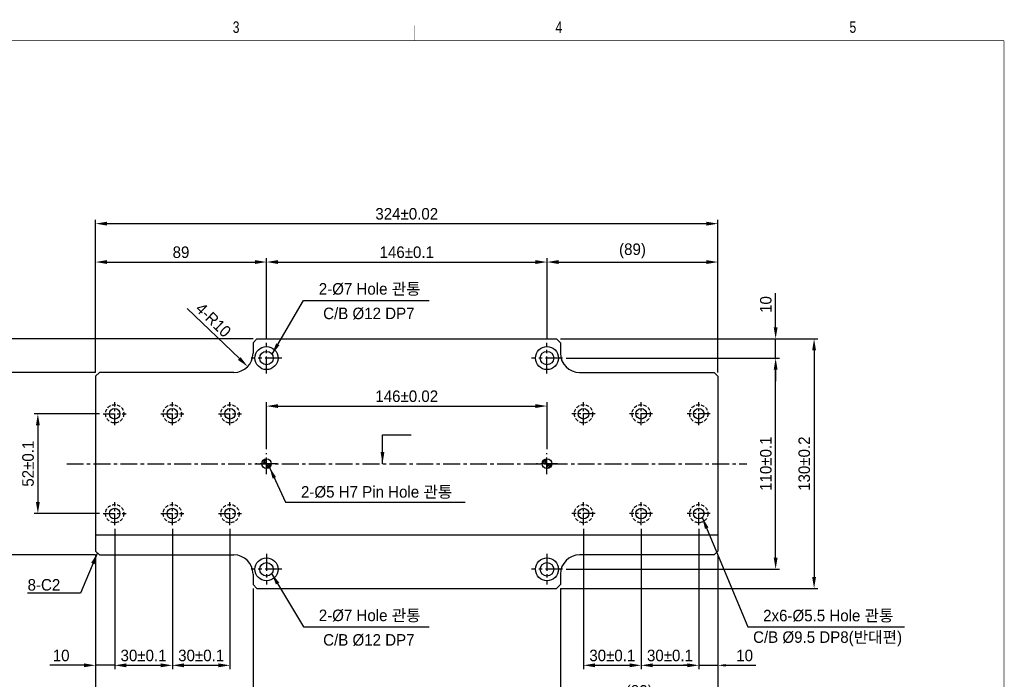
# Model space of a CAD drawing. Extents: x 2049 to 12567, y 1074 to 7338.
# Tile 3 of 3: x 2305 to 2818, y 1271 to 1614. Entities that reach past the tile are written whole.
import ezdxf
from ezdxf.enums import TextEntityAlignment as Align

# ---------------------------------------------------------------- set-up
doc = ezdxf.new("R2010")
doc.units = 0
doc.header["$LTSCALE"] = 7
doc.header["$MEASUREMENT"] = 0
doc.linetypes.add('CENTER', pattern=[2, 1.25, -0.25, 0.25, -0.25])
doc.linetypes.add('HIDDEN', pattern=[0.375, 0.25, -0.125])
doc.layers.get('0').update_dxf_attribs({"linetype": 'CONTINUOUS'})
doc.layers.get('DEFPOINTS').update_dxf_attribs({"linetype": 'CONTINUOUS'})
for name, color, linetype in [('3', 4, 'CONTINUOUS'), ('CENTERLINE', 3, 'CENTER'), ('DIMENSION', 4, 'CONTINUOUS'), ('HATCHLINE', 1, 'CONTINUOUS'), ('HIDDENLINE', 5, 'HIDDEN')]:
    doc.layers.add(name, color=color, linetype=linetype)
doc.styles.add('GHS', font='romans.shx', dxfattribs={"bigfont": 'ghs.shx'})
doc.styles.get("Standard").update_dxf_attribs({"font": 'Gulim.ttf'})
doc.dimstyles.new('A3', dxfattribs={"dimscale": 2, "dimtxt": 3, "dimasz": 2, "dimexe": 1, "dimexo": 1, "dimgap": 1, "dimtad": 1, "dimdec": 4, "dimdsep": 46, "dimtxsty": 'Standard', "dimcen": 2.5, "dimclrd": 4, "dimclre": 4, "dimclrt": 9, "dimazin": 2, "dimtfac": 1, "dimtdec": 4, "dimtmove": 0, "dimatfit": 3, "dimfxl": 0, "dimtolj": 1, "dimarcsym": 0})
doc.dimstyles.new('ISO-25(x2.0)', dxfattribs={"dimscale": 2, "dimtxt": 3, "dimasz": 3, "dimexe": 1, "dimexo": 1, "dimgap": 1, "dimtad": 1, "dimdsep": 46, "dimtxsty": 'GHS', "dimcen": 0, "dimclrd": 256, "dimclre": 256, "dimclrt": 9, "dimadec": 0, "dimazin": 2, "dimtfac": 1, "dimtmove": 0, "dimatfit": 3, "dimfxl": 0, "dimlwd": -1, "dimlwe": -1, "dimarcsym": 0})
pattern_1 = [(45, (-3621.99147, 1303.90897), (-0.449012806, 0.449012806), [])]

# ---------------------------------------------------------------- blocks, each defined once
blk = doc.blocks.new('A3-DJ')
at = {"const_width": 0.2}
for points in [[(30, 269), (410, 269)], [(410, 269), (410, 10)]]:
    blk.add_lwpolyline(points, dxfattribs=at)
at = {"layer": '3', "const_width": 0.05}
for points in [[(183, 273), (183, 269)], [(256.5, 273), (256.5, 269)], [(333, 273), (333, 269)]]:
    blk.add_lwpolyline(points, dxfattribs=at)
at = {"layer": '3', "width": 0.8}
for s, p in [('3', (210.18, 272.54)), ('4', (294.18, 272.54)), ('5', (370.68, 272.54))]:
    blk.add_text(s, height=3, dxfattribs=at).set_placement(p, align=Align.MIDDLE)
blk = doc.blocks.new('*D41')
at = {"layer": 'DEFPOINTS', "color": 0}
for p in [(2579.75, 1487.98), (2433.75, 1445.98), (2579.75, 1445.98)]:
    blk.add_point(p, dxfattribs=at)
at = {"layer": 'DIMENSION'}
for p, q in [((2433.75, 1447.98), (2433.75, 1489.98)), ((2439.75, 1487.98), (2573.75, 1487.98)), ((2579.75, 1447.98), (2579.75, 1489.98))]:
    blk.add_line(p, q, dxfattribs=at)
for points in [[(2439.75, 1488.98), (2439.75, 1486.98), (2433.75, 1487.98)], [(2573.75, 1488.98), (2573.75, 1486.98), (2579.75, 1487.98)]]:
    blk.add_solid(points, dxfattribs=at)
at = {"layer": 'DIMENSION', "color": 9, "insert": (2506.75, 1493.07), "char_height": 6, "attachment_point": 5}
blk.add_mtext('146%%p0.1', dxfattribs=at)
blk = doc.blocks.new('*D42')
at = {"layer": 'DEFPOINTS', "color": 0}
for p in [(2433.75, 1487.98), (2433.75, 1445.98), (2344.75, 1428.48)]:
    blk.add_point(p, dxfattribs=at)
at = {"layer": 'DIMENSION'}
for p, q in [((2344.75, 1430.48), (2344.75, 1489.98)), ((2350.75, 1487.98), (2427.75, 1487.98)), ((2433.75, 1447.98), (2433.75, 1489.98))]:
    blk.add_line(p, q, dxfattribs=at)
for points in [[(2350.75, 1488.98), (2350.75, 1486.98), (2344.75, 1487.98)], [(2427.75, 1488.98), (2427.75, 1486.98), (2433.75, 1487.98)]]:
    blk.add_solid(points, dxfattribs=at)
at = {"layer": 'DIMENSION', "color": 9, "insert": (2389.25, 1493.06), "char_height": 6, "attachment_point": 5}
blk.add_mtext('89', dxfattribs=at)
blk = doc.blocks.new('*D43')
at = {"layer": 'DEFPOINTS', "color": 0}
for p in [(2668.75, 1487.98), (2579.75, 1445.98), (2668.75, 1428.48)]:
    blk.add_point(p, dxfattribs=at)
at = {"layer": 'DIMENSION'}
for p, q in [((2579.75, 1447.98), (2579.75, 1489.98)), ((2585.75, 1487.98), (2662.75, 1487.98)), ((2668.75, 1430.48), (2668.75, 1489.98))]:
    blk.add_line(p, q, dxfattribs=at)
for points in [[(2585.75, 1488.98), (2585.75, 1486.98), (2579.75, 1487.98)], [(2662.75, 1488.98), (2662.75, 1486.98), (2668.75, 1487.98)]]:
    blk.add_solid(points, dxfattribs=at)
at = {"layer": 'DIMENSION', "color": 9, "insert": (2624.25, 1493.76), "char_height": 6, "attachment_point": 5}
blk.add_mtext('(89)', dxfattribs=at)
blk = doc.blocks.new('*D34')
at = {"layer": 'DEFPOINTS', "color": 0}
for p in [(2668.75, 1507.98), (2344.75, 1428.48), (2668.75, 1428.48)]:
    blk.add_point(p, dxfattribs=at)
at = {"layer": 'DIMENSION'}
for p, q in [((2344.75, 1430.48), (2344.75, 1509.98)), ((2350.75, 1507.98), (2662.75, 1507.98)), ((2668.75, 1430.48), (2668.75, 1509.98))]:
    blk.add_line(p, q, dxfattribs=at)
for points in [[(2350.75, 1508.98), (2350.75, 1506.98), (2344.75, 1507.98)], [(2662.75, 1508.98), (2662.75, 1506.98), (2668.75, 1507.98)]]:
    blk.add_solid(points, dxfattribs=at)
at = {"layer": 'DIMENSION', "color": 9, "insert": (2506.75, 1513.06), "char_height": 6, "attachment_point": 5}
blk.add_mtext('324%%p0.02', dxfattribs=at)
blk = doc.blocks.new('*D35')
at = {"layer": 'DEFPOINTS', "color": 0}
for p in [(2584.75, 1447.98), (2584.75, 1317.98), (2718.75, 1317.98)]:
    blk.add_point(p, dxfattribs=at)
at = {"layer": 'DIMENSION'}
for p, q in [((2586.75, 1447.98), (2720.75, 1447.98)), ((2718.75, 1441.98), (2718.75, 1323.98)), ((2586.75, 1317.98), (2720.75, 1317.98))]:
    blk.add_line(p, q, dxfattribs=at)
for points in [[(2717.75, 1441.98), (2719.75, 1441.98), (2718.75, 1447.98)], [(2717.75, 1323.98), (2719.75, 1323.98), (2718.75, 1317.98)]]:
    blk.add_solid(points, dxfattribs=at)
at = {"layer": 'DIMENSION', "color": 9, "insert": (2713.66, 1382.98), "char_height": 6, "attachment_point": 5, "rotation": 90}
blk.add_mtext('130%%p0.2', dxfattribs=at)
blk = doc.blocks.new('*D36')
at = {"layer": 'DEFPOINTS', "color": 0}
for p in [(2584.75, 1447.98), (2698.75, 1447.98), (2587.75, 1437.98)]:
    blk.add_point(p, dxfattribs=at)
at = {"layer": 'DIMENSION'}
for p, q in [((2698.75, 1453.98), (2698.75, 1471.73)), ((2586.75, 1447.98), (2700.75, 1447.98)), ((2698.75, 1437.98), (2698.75, 1447.98)), ((2589.75, 1437.98), (2700.75, 1437.98)), ((2698.75, 1431.98), (2698.75, 1425.98))]:
    blk.add_line(p, q, dxfattribs=at)
for points in [[(2697.75, 1453.98), (2699.75, 1453.98), (2698.75, 1447.98)], [(2697.75, 1431.98), (2699.75, 1431.98), (2698.75, 1437.98)]]:
    blk.add_solid(points, dxfattribs=at)
at = {"layer": 'DIMENSION', "color": 9, "insert": (2693.66, 1465.86), "char_height": 6, "attachment_point": 5, "rotation": 90}
blk.add_mtext('10', dxfattribs=at)
blk = doc.blocks.new('*D37')
at = {"layer": 'DEFPOINTS', "color": 0}
for p in [(2587.75, 1437.98), (2698.75, 1437.98), (2587.75, 1327.98)]:
    blk.add_point(p, dxfattribs=at)
at = {"layer": 'DIMENSION'}
for p, q in [((2589.75, 1437.98), (2700.75, 1437.98)), ((2698.75, 1333.98), (2698.75, 1431.98)), ((2589.75, 1327.98), (2700.75, 1327.98))]:
    blk.add_line(p, q, dxfattribs=at)
for points in [[(2697.75, 1431.98), (2699.75, 1431.98), (2698.75, 1437.98)], [(2697.75, 1333.98), (2699.75, 1333.98), (2698.75, 1327.98)]]:
    blk.add_solid(points, dxfattribs=at)
at = {"layer": 'DIMENSION', "color": 9, "insert": (2693.66, 1382.98), "char_height": 6, "attachment_point": 5, "rotation": 90}
blk.add_mtext('110%%p0.1', dxfattribs=at)
blk = doc.blocks.new('*D44')
at = {"layer": 'DEFPOINTS', "color": 0}
for p in [(2354.75, 1350.98), (2384.75, 1350.98), (2384.75, 1277.98)]:
    blk.add_point(p, dxfattribs=at)
at = {"layer": 'DIMENSION'}
for p, q in [((2354.75, 1348.98), (2354.75, 1275.98)), ((2384.75, 1348.98), (2384.75, 1275.98)), ((2360.75, 1277.98), (2378.75, 1277.98))]:
    blk.add_line(p, q, dxfattribs=at)
for points in [[(2360.75, 1278.98), (2360.75, 1276.98), (2354.75, 1277.98)], [(2378.75, 1278.98), (2378.75, 1276.98), (2384.75, 1277.98)]]:
    blk.add_solid(points, dxfattribs=at)
at = {"layer": 'DIMENSION', "color": 9, "insert": (2369.75, 1283.07), "char_height": 6, "attachment_point": 5}
blk.add_mtext('30±0.1', dxfattribs=at)
blk = doc.blocks.new('*D45')
at = {"layer": 'DEFPOINTS', "color": 0}
for p in [(2354.75, 1350.98), (2344.75, 1337.48), (2344.75, 1277.98)]:
    blk.add_point(p, dxfattribs=at)
at = {"layer": 'DIMENSION'}
for p, q in [((2354.75, 1348.98), (2354.75, 1275.98)), ((2344.75, 1335.48), (2344.75, 1275.98)), ((2338.75, 1277.98), (2321, 1277.98)), ((2354.75, 1277.98), (2344.75, 1277.98)), ((2360.75, 1277.98), (2366.75, 1277.98))]:
    blk.add_line(p, q, dxfattribs=at)
for points in [[(2338.75, 1278.98), (2338.75, 1276.98), (2344.75, 1277.98)], [(2360.75, 1278.98), (2360.75, 1276.98), (2354.75, 1277.98)]]:
    blk.add_solid(points, dxfattribs=at)
at = {"layer": 'DIMENSION', "color": 9, "insert": (2326.87, 1283.07), "char_height": 6, "attachment_point": 5}
blk.add_mtext('10', dxfattribs=at)
blk = doc.blocks.new('*D46')
at = {"layer": 'DEFPOINTS', "color": 0}
for p in [(2598.75, 1350.98), (2628.75, 1350.98), (2628.75, 1277.98)]:
    blk.add_point(p, dxfattribs=at)
at = {"layer": 'DIMENSION'}
for p, q in [((2598.75, 1348.98), (2598.75, 1275.98)), ((2628.75, 1348.98), (2628.75, 1275.98)), ((2604.75, 1277.98), (2622.75, 1277.98))]:
    blk.add_line(p, q, dxfattribs=at)
for points in [[(2604.75, 1278.98), (2604.75, 1276.98), (2598.75, 1277.98)], [(2622.75, 1278.98), (2622.75, 1276.98), (2628.75, 1277.98)]]:
    blk.add_solid(points, dxfattribs=at)
at = {"layer": 'DIMENSION', "color": 9, "insert": (2613.75, 1283.07), "char_height": 6, "attachment_point": 5}
blk.add_mtext('30±0.1', dxfattribs=at)
blk = doc.blocks.new('*D38')
at = {"layer": 'DEFPOINTS', "color": 0}
for p in [(2344.75, 1337.48), (2426.75, 1319.98), (2426.75, 1257.98)]:
    blk.add_point(p, dxfattribs=at)
at = {"layer": 'DIMENSION'}
for p, q in [((2344.75, 1335.48), (2344.75, 1255.98)), ((2426.75, 1317.98), (2426.75, 1255.98)), ((2350.75, 1257.98), (2420.75, 1257.98))]:
    blk.add_line(p, q, dxfattribs=at)
for points in [[(2350.75, 1258.98), (2350.75, 1256.98), (2344.75, 1257.98)], [(2420.75, 1258.98), (2420.75, 1256.98), (2426.75, 1257.98)]]:
    blk.add_solid(points, dxfattribs=at)
at = {"layer": 'DIMENSION', "color": 9, "insert": (2385.75, 1263.06), "char_height": 6, "attachment_point": 5}
blk.add_mtext('82', dxfattribs=at)
blk = doc.blocks.new('*D39')
at = {"layer": 'DEFPOINTS', "color": 0}
for p in [(2426.75, 1319.98), (2586.75, 1319.98), (2586.75, 1257.98)]:
    blk.add_point(p, dxfattribs=at)
at = {"layer": 'DIMENSION'}
for p, q in [((2426.75, 1317.98), (2426.75, 1255.98)), ((2586.75, 1317.98), (2586.75, 1255.98)), ((2432.75, 1257.98), (2580.75, 1257.98))]:
    blk.add_line(p, q, dxfattribs=at)
for points in [[(2432.75, 1258.98), (2432.75, 1256.98), (2426.75, 1257.98)], [(2580.75, 1258.98), (2580.75, 1256.98), (2586.75, 1257.98)]]:
    blk.add_solid(points, dxfattribs=at)
at = {"layer": 'DIMENSION', "color": 9, "insert": (2506.75, 1263.07), "char_height": 6, "attachment_point": 5}
blk.add_mtext('160', dxfattribs=at)
blk = doc.blocks.new('*D47')
at = {"layer": 'DEFPOINTS', "color": 0}
for p in [(2668.75, 1337.48), (2586.75, 1319.98), (2668.75, 1257.98)]:
    blk.add_point(p, dxfattribs=at)
at = {"layer": 'DIMENSION'}
for p, q in [((2668.75, 1335.48), (2668.75, 1255.98)), ((2586.75, 1317.98), (2586.75, 1255.98)), ((2592.75, 1257.98), (2662.75, 1257.98))]:
    blk.add_line(p, q, dxfattribs=at)
for points in [[(2592.75, 1258.98), (2592.75, 1256.98), (2586.75, 1257.98)], [(2662.75, 1258.98), (2662.75, 1256.98), (2668.75, 1257.98)]]:
    blk.add_solid(points, dxfattribs=at)
at = {"layer": 'DIMENSION', "color": 9, "insert": (2627.75, 1263.76), "char_height": 6, "attachment_point": 5}
blk.add_mtext('(82)', dxfattribs=at)
blk = doc.blocks.new('*D48')
at = {"layer": 'DEFPOINTS', "color": 0}
for p in [(2348.75, 1408.98), (2314.75, 1356.98), (2348.75, 1356.98)]:
    blk.add_point(p, dxfattribs=at)
at = {"layer": 'DIMENSION'}
for p, q in [((2346.75, 1408.98), (2312.75, 1408.98)), ((2314.75, 1402.98), (2314.75, 1362.98)), ((2346.75, 1356.98), (2312.75, 1356.98))]:
    blk.add_line(p, q, dxfattribs=at)
for points in [[(2313.75, 1402.98), (2315.75, 1402.98), (2314.75, 1408.98)], [(2313.75, 1362.98), (2315.75, 1362.98), (2314.75, 1356.98)]]:
    blk.add_solid(points, dxfattribs=at)
at = {"layer": 'DIMENSION', "color": 9, "insert": (2309.66, 1382.98), "char_height": 6, "attachment_point": 5, "rotation": 90}
blk.add_mtext('52%%p0.1', dxfattribs=at)
blk = doc.blocks.new('*D49')
at = {"layer": 'DEFPOINTS', "color": 0}
for p in [(2294.75, 1447.98), (2428.75, 1447.98), (2346.75, 1430.48)]:
    blk.add_point(p, dxfattribs=at)
at = {"layer": 'DIMENSION'}
for p, q in [((2294.75, 1447.98), (2294.75, 1473.17)), ((2426.75, 1447.98), (2292.75, 1447.98)), ((2294.75, 1436.48), (2294.75, 1441.98)), ((2344.75, 1430.48), (2292.75, 1430.48))]:
    blk.add_line(p, q, dxfattribs=at)
for points in [[(2293.75, 1441.98), (2295.75, 1441.98), (2294.75, 1447.98)], [(2293.75, 1436.48), (2295.75, 1436.48), (2294.75, 1430.48)]]:
    blk.add_solid(points, dxfattribs=at)
at = {"layer": 'DIMENSION', "color": 9, "insert": (2289.66, 1463.58), "char_height": 6, "attachment_point": 5, "rotation": 90}
blk.add_mtext('17.5', dxfattribs=at)
blk = doc.blocks.new('*D50')
at = {"layer": 'DEFPOINTS', "color": 0}
for p in [(2346.75, 1430.48), (2294.75, 1335.48), (2346.75, 1335.48)]:
    blk.add_point(p, dxfattribs=at)
at = {"layer": 'DIMENSION'}
for p, q in [((2344.75, 1430.48), (2292.75, 1430.48)), ((2294.75, 1424.48), (2294.75, 1341.48)), ((2344.75, 1335.48), (2292.75, 1335.48))]:
    blk.add_line(p, q, dxfattribs=at)
for points in [[(2293.75, 1424.48), (2295.75, 1424.48), (2294.75, 1430.48)], [(2293.75, 1341.48), (2295.75, 1341.48), (2294.75, 1335.48)]]:
    blk.add_solid(points, dxfattribs=at)
at = {"layer": 'DIMENSION', "color": 9, "insert": (2289.67, 1382.98), "char_height": 6, "attachment_point": 5, "rotation": 90}
blk.add_mtext('95', dxfattribs=at)
blk = doc.blocks.new('*D40')
at = {"layer": 'DEFPOINTS', "color": 0}
for p in [(2579.75, 1412.98), (2433.75, 1388.48), (2579.75, 1388.48)]:
    blk.add_point(p, dxfattribs=at)
at = {"layer": 'DIMENSION'}
for p, q in [((2433.75, 1390.48), (2433.75, 1414.98)), ((2579.75, 1390.48), (2579.75, 1414.98)), ((2439.75, 1412.98), (2573.75, 1412.98))]:
    blk.add_line(p, q, dxfattribs=at)
for points in [[(2439.75, 1413.98), (2439.75, 1411.98), (2433.75, 1412.98)], [(2573.75, 1413.98), (2573.75, 1411.98), (2579.75, 1412.98)]]:
    blk.add_solid(points, dxfattribs=at)
at = {"layer": 'DIMENSION', "color": 9, "insert": (2506.75, 1418.07), "char_height": 6, "attachment_point": 5}
blk.add_mtext('146%%p0.02', dxfattribs=at)
blk = doc.blocks.new('*D51')
at = {"layer": 'DEFPOINTS', "color": 0}
for p in [(2416.75, 1440.48), (2423.95, 1433.55)]:
    blk.add_point(p, dxfattribs=at)
at = {"layer": 'DIMENSION'}
blk.add_line((2392.53, 1463.79), (2419.63, 1437.71), dxfattribs=at)
blk.add_solid([(2420.32, 1438.43), (2418.93, 1436.99), (2423.95, 1433.55)], dxfattribs=at)
at = {"layer": 'DIMENSION', "color": 9, "insert": (2406.09, 1457.8), "char_height": 6, "attachment_point": 5, "rotation": 316.0885}
blk.add_mtext('4-R10', dxfattribs=at)
blk = doc.blocks.new('*D55')
at = {"layer": 'DEFPOINTS', "color": 0}
for p in [(2628.75, 1350.98), (2658.75, 1350.98), (2658.75, 1277.98)]:
    blk.add_point(p, dxfattribs=at)
at = {"layer": 'DIMENSION'}
for p, q in [((2628.75, 1348.98), (2628.75, 1275.98)), ((2658.75, 1348.98), (2658.75, 1275.98)), ((2634.75, 1277.98), (2652.75, 1277.98))]:
    blk.add_line(p, q, dxfattribs=at)
for points in [[(2634.75, 1278.98), (2634.75, 1276.98), (2628.75, 1277.98)], [(2652.75, 1278.98), (2652.75, 1276.98), (2658.75, 1277.98)]]:
    blk.add_solid(points, dxfattribs=at)
at = {"layer": 'DIMENSION', "color": 9, "insert": (2643.75, 1283.07), "char_height": 6, "attachment_point": 5}
blk.add_mtext('30±0.1', dxfattribs=at)
blk = doc.blocks.new('*D56')
at = {"layer": 'DEFPOINTS', "color": 0}
for p in [(2384.75, 1350.98), (2414.75, 1350.98), (2414.75, 1277.98)]:
    blk.add_point(p, dxfattribs=at)
at = {"layer": 'DIMENSION'}
for p, q in [((2384.75, 1348.98), (2384.75, 1275.98)), ((2414.75, 1348.98), (2414.75, 1275.98)), ((2390.75, 1277.98), (2408.75, 1277.98))]:
    blk.add_line(p, q, dxfattribs=at)
for points in [[(2390.75, 1278.98), (2390.75, 1276.98), (2384.75, 1277.98)], [(2408.75, 1278.98), (2408.75, 1276.98), (2414.75, 1277.98)]]:
    blk.add_solid(points, dxfattribs=at)
at = {"layer": 'DIMENSION', "color": 9, "insert": (2399.75, 1283.07), "char_height": 6, "attachment_point": 5}
blk.add_mtext('30±0.1', dxfattribs=at)
blk = doc.blocks.new('*D57')
at = {"color": 4, "lineweight": -2}
for p, q in [((2658.75, 1348.98), (2658.75, 1275.98)), ((2668.75, 1335.48), (2668.75, 1275.98)), ((2654.75, 1277.98), (2650.75, 1277.98)), ((2658.75, 1277.98), (2668.75, 1277.98)), ((2672.75, 1277.98), (2688.49, 1277.98))]:
    blk.add_line(p, q, dxfattribs=at)
at = {"color": 4}
for points in [[(2654.75, 1278.65), (2654.75, 1277.31), (2658.75, 1277.98)], [(2672.75, 1278.65), (2672.75, 1277.31), (2668.75, 1277.98)]]:
    blk.add_solid(points, dxfattribs=at)
at = {"layer": 'DEFPOINTS', "color": 0}
for p in [(2658.75, 1350.98), (2668.75, 1337.48), (2668.75, 1277.98)]:
    blk.add_point(p, dxfattribs=at)
at = {"color": 9, "insert": (2682.62, 1283.07), "char_height": 6, "attachment_point": 5}
blk.add_mtext('\\A1;10', dxfattribs=at)

msp = doc.modelspace()

# ---------------------------------------------------------------- hatches: boundary and pattern name
at = {"layer": 'HATCHLINE'}
h = msp.add_hatch(dxfattribs=at)
h.set_pattern_fill('ANSI31', color=256, scale=0.2, style=0)
h.set_pattern_definition(pattern_1)
h.paths.add_polyline_path([(2433.74508, 1385.48135, 0.414213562), (2431.24508, 1382.98135), (2433.74508, 1382.98135)])
h.paths.add_polyline_path([(2436.24508, 1382.98135), (2433.74508, 1382.98135), (2433.74508, 1380.48135, 0.414213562)])
h = msp.add_hatch(dxfattribs=at)
h.set_pattern_fill('ANSI31', color=256, scale=0.2, style=0)
h.set_pattern_definition(pattern_1)
h.paths.add_polyline_path([(2579.74508, 1385.48135, 0.414213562), (2577.24508, 1382.98135), (2579.74508, 1382.98135)])
h.paths.add_polyline_path([(2582.24508, 1382.98135), (2579.74508, 1382.98135), (2579.74508, 1380.48135, 0.414213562)])

# ---------------------------------------------------------------- linework, layer by layer
for p, q in [((2426.74508, 1445.98135), (2428.74508, 1447.98135)), ((2426.74508, 1445.98135), (2426.74508, 1440.48135)), ((2428.74508, 1447.98135), (2584.74508, 1447.98135)), ((2584.74508, 1447.98135), (2586.74508, 1445.98135)), ((2586.74508, 1445.98135), (2586.74508, 1440.48135)), ((2346.74508, 1430.48135), (2344.74508, 1428.48135)), ((2416.74508, 1430.48135), (2346.74508, 1430.48135)), ((2596.74508, 1430.48135), (2666.74508, 1430.48135)), ((2666.74508, 1430.48135), (2668.74508, 1428.48135)), ((2344.74508, 1428.48135), (2344.74508, 1337.48135)), ((2668.74508, 1428.48135), (2668.74508, 1337.48135)), ((2344.74508, 1345.98135), (2668.74508, 1345.98135)), ((2346.74508, 1335.48135), (2344.74508, 1337.48135)), ((2346.74508, 1335.48135), (2416.74508, 1335.48135)), ((2666.74508, 1335.48135), (2596.74508, 1335.48135)), ((2666.74508, 1335.48135), (2668.74508, 1337.48135)), ((2426.74508, 1325.48135), (2426.74508, 1319.98135)), ((2586.74508, 1325.48135), (2586.74508, 1319.98135)), ((2428.74508, 1317.98135), (2426.74508, 1319.98135)), ((2428.74508, 1317.98135), (2584.74508, 1317.98135)), ((2586.74508, 1319.98135), (2584.74508, 1317.98135))]:
    msp.add_line(p, q)
for centre, radius in [((2433.74508, 1437.98135), 6), ((2433.74508, 1437.98135), 3.5), ((2579.74508, 1437.98135), 6), ((2579.74508, 1437.98135), 3.5), ((2354.74508, 1408.98135), 2.75), ((2384.74508, 1408.98135), 2.75), ((2414.74508, 1408.98135), 2.75), ((2598.74508, 1408.98135), 2.75), ((2628.74508, 1408.98135), 2.75), ((2658.74508, 1408.98135), 2.75), ((2433.74508, 1382.98135), 2.5), ((2579.74508, 1382.98135), 2.5), ((2354.74508, 1356.98135), 2.75), ((2384.74508, 1356.98135), 2.75), ((2414.74508, 1356.98135), 2.75), ((2598.74508, 1356.98135), 2.75), ((2628.74508, 1356.98135), 2.75), ((2658.74508, 1356.98135), 2.75), ((2433.74508, 1327.98135), 6), ((2579.74508, 1327.98135), 6), ((2433.74508, 1327.98135), 3.5), ((2579.74508, 1327.98135), 3.5)]:
    msp.add_circle(centre, radius)
for centre, start, end in [((2416.74508, 1440.48135), 270, 0), ((2596.74508, 1440.48135), 180, 270), ((2416.74508, 1325.48135), 0, 90), ((2596.74508, 1325.48135), 90, 180)]:
    msp.add_arc(centre, 10, start, end)
at = {"layer": 'CENTERLINE'}
for p, q in [((2433.74508, 1429.98135), (2433.74508, 1445.98135)), ((2579.74508, 1429.98135), (2579.74508, 1445.98135)), ((2441.74508, 1437.98135), (2425.74508, 1437.98135)), ((2587.74508, 1437.98135), (2571.74508, 1437.98135)), ((2433.74508, 1377.48135), (2433.74508, 1388.48135)), ((2579.74508, 1377.48135), (2579.74508, 1388.48135)), ((2329.74508, 1382.98135), (2683.74508, 1382.98135)), ((2439.24508, 1382.98135), (2428.24508, 1382.98135)), ((2585.24508, 1382.98135), (2574.24508, 1382.98135)), ((2433.74508, 1335.98135), (2433.74508, 1319.98135)), ((2579.74508, 1335.98135), (2579.74508, 1319.98135)), ((2441.74508, 1327.98135), (2425.74508, 1327.98135)), ((2587.74508, 1327.98135), (2571.74508, 1327.98135))]:
    msp.add_line(p, q, dxfattribs=at)
at = {"layer": 'CENTERLINE', "ltscale": 0.7}
for p, q in [((2354.74508, 1402.98135), (2354.74508, 1414.98135)), ((2384.74508, 1402.98135), (2384.74508, 1414.98135)), ((2414.74508, 1402.98135), (2414.74508, 1414.98135)), ((2598.74508, 1402.98135), (2598.74508, 1414.98135)), ((2628.74508, 1402.98135), (2628.74508, 1414.98135)), ((2658.74508, 1402.98135), (2658.74508, 1414.98135)), ((2348.74508, 1408.98135), (2360.74508, 1408.98135)), ((2378.74508, 1408.98135), (2390.74508, 1408.98135)), ((2408.74508, 1408.98135), (2420.74508, 1408.98135)), ((2604.74508, 1408.98135), (2592.74508, 1408.98135)), ((2634.74508, 1408.98135), (2622.74508, 1408.98135)), ((2664.74508, 1408.98135), (2652.74508, 1408.98135)), ((2354.74508, 1350.98135), (2354.74508, 1362.98135)), ((2384.74508, 1350.98135), (2384.74508, 1362.98135)), ((2414.74508, 1350.98135), (2414.74508, 1362.98135)), ((2598.74508, 1350.98135), (2598.74508, 1362.98135)), ((2628.74508, 1350.98135), (2628.74508, 1362.98135)), ((2658.74508, 1350.98135), (2658.74508, 1362.98135)), ((2348.74508, 1356.98135), (2360.74508, 1356.98135)), ((2378.74508, 1356.98135), (2390.74508, 1356.98135)), ((2408.74508, 1356.98135), (2420.74508, 1356.98135)), ((2604.74508, 1356.98135), (2592.74508, 1356.98135)), ((2634.74508, 1356.98135), (2622.74508, 1356.98135)), ((2664.74508, 1356.98135), (2652.74508, 1356.98135))]:
    msp.add_line(p, q, dxfattribs=at)
at = {"layer": 'HIDDENLINE'}
for centre in [(2354.74508, 1408.98135), (2384.74508, 1408.98135), (2414.74508, 1408.98135), (2598.74508, 1408.98135), (2628.74508, 1408.98135), (2658.74508, 1408.98135), (2354.74508, 1356.98135), (2384.74508, 1356.98135), (2414.74508, 1356.98135), (2598.74508, 1356.98135), (2628.74508, 1356.98135), (2658.74508, 1356.98135)]:
    msp.add_circle(centre, 4.75, dxfattribs=at)

# ---------------------------------------------------------------- block references
at = {"xscale": 2, "yscale": 2, "zscale": 2}
msp.add_blockref('A3-DJ', (1997.5696, 1065.2266), dxfattribs=at)

# ---------------------------------------------------------------- texts
at = {"layer": 'DIMENSION', "color": 9, "char_height": 6, "attachment_point": 7}
for s, insert in [('2-%%C7 Hole 관통', (2460.96441, 1470.39781)), ('C/B %%C12 DP7', (2463.25196, 1458.0176)), ('2-%%C5 H7 Pin Hole 관통', (2451.71159, 1364.68659)), ('8-C2', (2309.39981, 1316.80123)), ('2-%%C7 Hole 관통', (2460.96441, 1300.37143)), ('2x6-%%C5.5 Hole 관통', (2692.2498, 1300.26843)), ('C/B %%C12 DP7', (2463.25196, 1287.99122)), ('C/B %%C9.5 DP8(반대편)', (2687.01759, 1287.87274))]:
    msp.add_mtext(s, dxfattribs=dict(at, insert=insert))

# ---------------------------------------------------------------- dimensions: what is measured, and where the dimension line sits
dim = msp.add_linear_dim(base=(2668.74508, 1277.98135), p1=(2658.74508, 1350.98135), p2=(2668.74508, 1337.48135), dimstyle='A3')
dim.commit()
dim.dimension.update_dxf_attribs({"geometry": '*D57', "text_midpoint": (2682.61991, 1283.06523)})
at = {"layer": 'DIMENSION'}
for base, p1, p2, text, picture, middle in [((2668.74508, 1507.98135), (2344.74508, 1428.48135), (2668.74508, 1428.48135), '<>%%p0.02', '*D34', (2506.74508, 1513.06124)), ((2579.74508, 1487.98135), (2433.74508, 1445.98135), (2579.74508, 1445.98135), '<>%%p0.1', '*D41', (2506.74508, 1493.06523)), ((2668.74508, 1487.98135), (2579.74508, 1445.98135), (2668.74508, 1428.48135), '(<>)', '*D43', (2624.24508, 1493.75631)), ((2579.74508, 1412.98135), (2433.74508, 1388.48135), (2579.74508, 1388.48135), '<>%%p0.02', '*D40', (2506.74508, 1418.06523)), ((2668.74508, 1257.98135), (2586.74508, 1319.98135), (2668.74508, 1337.48135), '(<>)', '*D47', (2627.74508, 1263.75631))]:
    dim = msp.add_linear_dim(base=base, p1=p1, p2=p2, text=text, dimstyle='ISO-25(x2.0)', override={"dimtxsty": 'Standard'}, dxfattribs=at)
    dim.commit()
    dim.dimension.update_dxf_attribs({"geometry": picture, "text_midpoint": middle})
for base, p1, p2, override, picture, middle in [((2433.74508, 1487.98135), (2344.74508, 1428.48135), (2433.74508, 1445.98135), {"dimtxsty": 'Standard'}, '*D42', (2389.24508, 1493.05725)), ((2344.74508, 1277.98135), (2354.74508, 1350.98135), (2344.74508, 1337.48135), {"dimtxsty": 'Standard'}, '*D45', (2326.87025, 1283.06523)), ((2384.74508, 1277.98135), (2354.74508, 1350.98135), (2384.74508, 1350.98135), {"dimtxsty": 'Standard', "dimtol": 1, "dimtp": 0.1, "dimtm": 0.1}, '*D44', (2369.74508, 1283.06523)), ((2414.74508, 1277.98135), (2384.74508, 1350.98135), (2414.74508, 1350.98135), {"dimtxsty": 'Standard', "dimtol": 1, "dimtp": 0.1, "dimtm": 0.1}, '*D56', (2399.74508, 1283.06523)), ((2628.74508, 1277.98135), (2598.74508, 1350.98135), (2628.74508, 1350.98135), {"dimgap": 1, "dimtxsty": 'Standard', "dimtol": 1, "dimlim": 0, "dimtp": 0.1, "dimtm": 0.1}, '*D46', (2613.74508, 1283.06523)), ((2658.74508, 1277.98135), (2628.74508, 1350.98135), (2658.74508, 1350.98135), {"dimtxsty": 'Standard', "dimtol": 1, "dimtp": 0.1, "dimtm": 0.1}, '*D55', (2643.74508, 1283.06523)), ((2426.74508, 1257.98135), (2344.74508, 1337.48135), (2426.74508, 1319.98135), {"dimtxsty": 'Standard'}, '*D38', (2385.74508, 1263.05725)), ((2586.74508, 1257.98135), (2426.74508, 1319.98135), (2586.74508, 1319.98135), {"dimtxsty": 'Standard'}, '*D39', (2506.74508, 1263.06523))]:
    dim = msp.add_linear_dim(base=base, p1=p1, p2=p2, dimstyle='ISO-25(x2.0)', override=override, dxfattribs=at)
    dim.commit()
    dim.dimension.update_dxf_attribs({"geometry": picture, "text_midpoint": middle})
for base, p1, p2, picture, middle in [((2294.74508, 1447.98135), (2346.74508, 1430.48135), (2428.74508, 1447.98135), '*D49', (2289.66119, 1463.57522)), ((2698.74508, 1447.98135), (2587.74508, 1437.98135), (2584.74508, 1447.98135), '*D36', (2693.66119, 1465.85618)), ((2294.74508, 1335.48135), (2346.74508, 1430.48135), (2346.74508, 1335.48135), '*D50', (2289.66918, 1382.98135))]:
    dim = msp.add_linear_dim(base=base, p1=p1, p2=p2, angle=90, dimstyle='ISO-25(x2.0)', override={"dimtxsty": 'Standard'}, dxfattribs=at)
    dim.commit()
    dim.dimension.update_dxf_attribs({"geometry": picture, "text_midpoint": middle})
dim = msp.add_radius_dim(center=(2416.74508, 1440.48135), mpoint=(2423.9492, 1433.54588), text='4-R10', dimstyle='ISO-25(x2.0)', override={"dimtxsty": 'Standard', "dimtmove": 1}, dxfattribs=at)
dim.commit()
dim.dimension.update_dxf_attribs({"geometry": '*D51', "text_midpoint": (2402.56167, 1454.13582), "dimtype": 164})
for base, p1, p2, text, picture, middle in [((2718.74508, 1317.98135), (2584.74508, 1447.98135), (2584.74508, 1317.98135), '<>%%p0.2', '*D35', (2713.66119, 1382.98135)), ((2698.74508, 1437.98135), (2587.74508, 1327.98135), (2587.74508, 1437.98135), '<>%%p0.1', '*D37', (2693.66119, 1382.98135)), ((2314.74508, 1356.98135), (2348.74508, 1408.98135), (2348.74508, 1356.98135), '<>%%p0.1', '*D48', (2309.66119, 1382.98135))]:
    dim = msp.add_linear_dim(base=base, p1=p1, p2=p2, angle=90, text=text, dimstyle='ISO-25(x2.0)', override={"dimtxsty": 'Standard'}, dxfattribs=at)
    dim.commit()
    dim.dimension.update_dxf_attribs({"geometry": picture, "text_midpoint": middle})

# ---------------------------------------------------------------- leaders
at = {"layer": 'DIMENSION', "annotation_type": 0, "has_hookline": 1}
for points, hookline_direction, text_width in [([(2436.62724, 1439.96708), (2452.96441, 1467.98135), (2458.96441, 1467.98135)], 0, 57.38748), ([(2435.31922, 1381.03916), (2443.71159, 1362.98135), (2449.71159, 1362.98135)], 0, 85.43808), ([(2660.58023, 1354.93325), (2684.2498, 1297.98135), (2690.2498, 1297.98135)], 0, 73.60586), ([(2345.74508, 1336.48135), (2336.87784, 1315.48135), (2330.87784, 1315.48135)], 1, 19.47803), ([(2436.4406, 1325.74883), (2452.96441, 1297.98135), (2458.96441, 1297.98135)], 0, 57.38748)]:
    msp.add_leader(points, dimstyle='ISO-25(x2.0)', override={"dimgap": 1, "dimtad": 1, "dimtxsty": 'Standard'}, dxfattribs=dict(at, hookline_direction=hookline_direction, text_width=text_width))
at = {"layer": 'DIMENSION'}
msp.add_leader([(2494.12264, 1382.98135), (2494.12264, 1397.98135), (2508.98899, 1397.98135)], dimstyle='ISO-25(x2.0)', override={"dimgap": 1, "dimtad": 1, "dimtxsty": 'Standard'}, dxfattribs=at)

doc.saveas('drawing.dxf')
